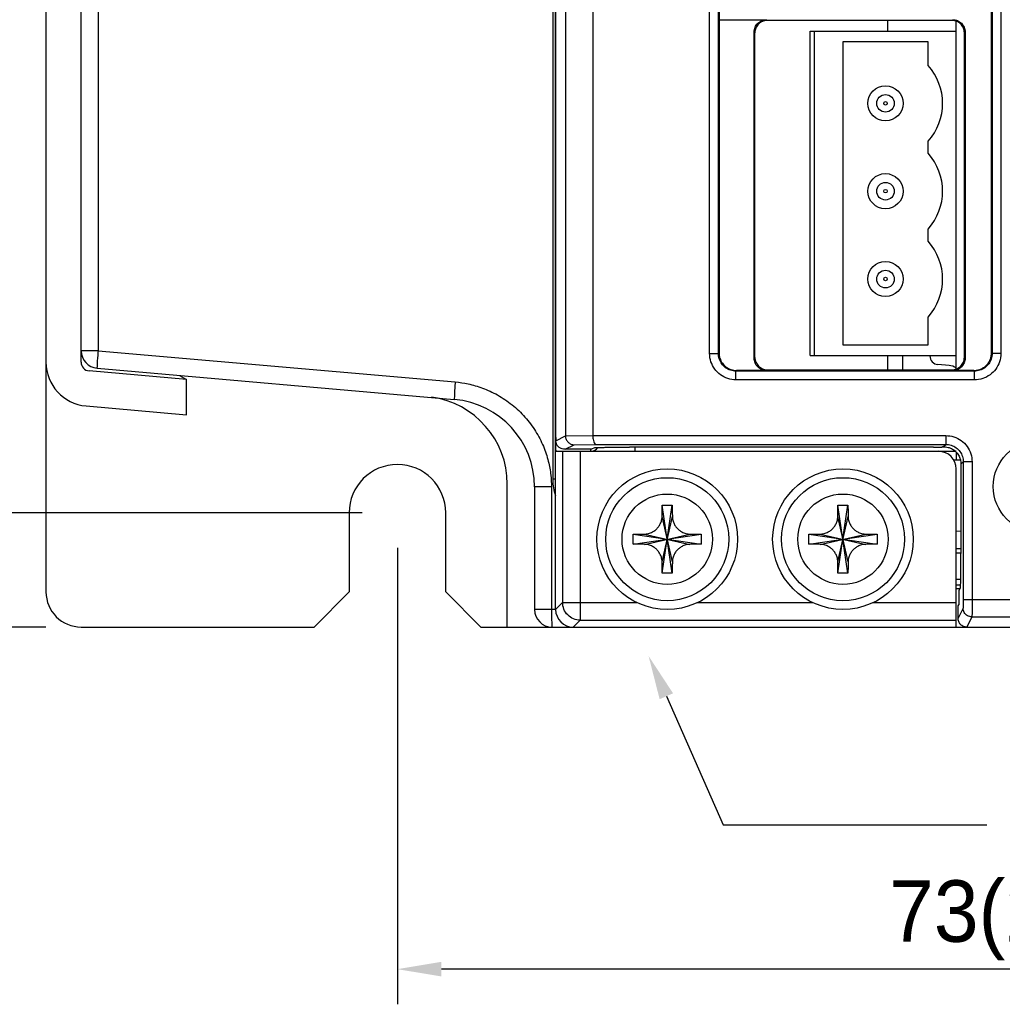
# Model space of a CAD drawing. Extents: x 101 to 1769, y -117 to 553.
# Tile 29 of 60: x 713 to 769, y 216 to 272. Entities that reach past the tile are written whole.
import ezdxf

# ---------------------------------------------------------------- set-up
doc = ezdxf.new("R2010")
doc.units = 0
doc.header["$LTSCALE"] = 23.1
doc.header["$MEASUREMENT"] = 0
doc.linetypes.add('CENTER', pattern=[0.6, 0.375, -0.075, 0.075, -0.075])
doc.layers.get('0').update_dxf_attribs({"linetype": 'CONTINUOUS'})
doc.layers.get('Defpoints').update_dxf_attribs({"linetype": 'CONTINUOUS'})
doc.layers.add('DEFAULT_1', color=7, linetype='CENTER')
doc.dimstyles.get("Standard").update_dxf_attribs({"dimtxt": 3, "dimasz": 2.5, "dimexe": 2, "dimexo": 2, "dimgap": 0.5, "dimtad": 1, "dimdec": 1, "dimzin": 0, "dimdsep": 46, "dimtxsty": 'Standard', "dimcen": 3, "dimadec": 0, "dimazin": 0, "dimtfac": 1, "dimtdec": 1, "dimtofl": 0, "dimtmove": 1, "dimatfit": 3, "dimfxl": 0, "dimtolj": 1, "dimtzin": 0, "dimarcsym": 0})

# ---------------------------------------------------------------- blocks, each defined once
blk = doc.blocks.new('*D25')
at = {"color": 0, "lineweight": -2}
for p, q in [((734.582, 242.065), (734.582, 216.099)), ((807.583, 236.563), (807.583, 216.099)), ((805.083, 218.099), (737.082, 218.099))]:
    blk.add_line(p, q, dxfattribs=at)
at = {"color": 0}
for points in [[(737.082, 218.516), (737.082, 217.683), (734.582, 218.099)], [(805.083, 218.516), (805.083, 217.683), (807.583, 218.099)]]:
    blk.add_solid(points, dxfattribs=at)
at = {"layer": 'Defpoints', "color": 0}
for p in [(734.582, 244.065), (807.583, 238.563), (734.582, 218.099)]:
    blk.add_point(p, dxfattribs=at)
at = {"color": 0, "insert": (771.083, 220.878), "char_height": 3.5, "attachment_point": 5}
blk.add_mtext('\\A1;{\\f新細明體|b0|i0|c136|p54;73(2.87)}', dxfattribs=at)
blk = doc.blocks.new('*D26')
at = {"color": 0, "lineweight": -2}
for p, q in [((714.582, 399.564), (683.328, 399.564)), ((685.328, 397.064), (685.328, 240.066)), ((714.582, 237.566), (683.328, 237.566))]:
    blk.add_line(p, q, dxfattribs=at)
at = {"color": 0}
for points in [[(684.911, 397.064), (685.744, 397.064), (685.328, 399.564)], [(684.911, 240.066), (685.744, 240.066), (685.328, 237.566)]]:
    blk.add_solid(points, dxfattribs=at)
at = {"layer": 'Defpoints', "color": 0}
for p in [(716.582, 399.564), (685.328, 237.566), (716.582, 237.566)]:
    blk.add_point(p, dxfattribs=at)
at = {"color": 0, "insert": (682.526, 318.565), "char_height": 3.5, "attachment_point": 5, "rotation": 90}
blk.add_mtext('\\A1;{\\f新細明體|b0|i0|c136|p54;162(6.38)}', dxfattribs=at)
blk = doc.blocks.new('*D27')
at = {"color": 0, "lineweight": -2}
for p, q in [((722.582, 393.065), (697.853, 393.065)), ((699.853, 246.565), (699.853, 390.565)), ((732.582, 244.065), (697.853, 244.065))]:
    blk.add_line(p, q, dxfattribs=at)
at = {"color": 0}
for points in [[(699.436, 390.565), (700.269, 390.565), (699.853, 393.065)], [(699.436, 246.565), (700.269, 246.565), (699.853, 244.065)]]:
    blk.add_solid(points, dxfattribs=at)
at = {"layer": 'Defpoints', "color": 0}
for p in [(699.853, 393.065), (724.582, 393.065), (734.582, 244.065)]:
    blk.add_point(p, dxfattribs=at)
at = {"color": 0, "insert": (697.041, 318.565), "char_height": 3.5, "attachment_point": 5, "rotation": 90}
blk.add_mtext('\\A1;{\\f新細明體|b0|i0|c136|p54;149(5.87)}', dxfattribs=at)

msp = doc.modelspace()

# ---------------------------------------------------------------- linework, layer by layer
at = {"color": 7, "linetype": 'Continuous'}
for p, q in [((743.582, 238.564), (743.582, 398.565)), ((743.583, 398.564), (743.583, 248.681)), ((744.142, 397.963), (744.142, 248.437)), ((714.582, 397.564), (714.582, 239.566)), ((745.694, 396.411), (745.694, 248.463)), ((743.417, 388.633), (743.417, 245.996)), ((716.582, 252.635), (716.582, 382.635)), ((717.547, 381.81), (717.547, 253.29)), ((752.347, 253.129), (752.347, 340.761)), ((752.846, 253.129), (752.846, 340.761)), ((752.882, 340.725), (752.882, 253.164)), ((768.382, 253.164), (768.382, 340.725)), ((768.418, 340.761), (768.418, 253.129)), ((768.917, 340.761), (768.917, 253.129)), ((752.882, 272.125), (755.582, 272.125)), ((755.623, 272.083), (755.582, 272.125)), ((766.141, 272.083), (755.623, 272.083)), ((762.482, 271.465), (762.482, 272.083)), ((766.141, 272.083), (766.182, 272.125)), ((766.382, 252.252), (766.382, 272.038)), ((754.924, 271.383), (754.882, 271.425)), ((754.882, 252.864), (754.882, 271.425)), ((754.924, 252.906), (754.924, 271.383)), ((758.062, 271.465), (766.382, 271.465)), ((758.062, 253.025), (758.062, 271.465)), ((758.322, 253.025), (758.322, 271.465)), ((766.84, 271.383), (766.882, 271.425)), ((766.84, 252.906), (766.84, 271.383)), ((766.882, 271.425), (766.882, 252.864)), ((764.782, 270.865), (759.922, 270.865)), ((759.922, 270.865), (759.922, 253.625)), ((764.782, 269.523), (764.782, 270.865)), ((764.782, 264.523), (764.782, 265.207)), ((764.782, 259.523), (764.782, 260.207)), ((764.782, 253.625), (764.782, 255.207)), ((717.547, 253.29), (716.582, 253.29)), ((717.547, 253.29), (737.87, 251.512)), ((759.922, 253.625), (764.782, 253.625)), ((752.347, 253.129), (752.846, 253.129)), ((752.846, 253.129), (752.882, 253.164)), ((754.882, 252.864), (754.924, 252.906)), ((758.062, 253.025), (766.382, 253.025)), ((762.482, 252.207), (762.482, 253.025)), ((762.482, 253.015), (766.382, 253.015)), ((763.312, 253.015), (763.312, 252.207)), ((766.882, 252.864), (766.84, 252.906)), ((768.418, 253.129), (768.382, 253.164)), ((768.917, 253.129), (768.418, 253.129)), ((722.582, 251.652), (717.038, 252.137)), ((717.495, 252.294), (737.818, 250.516)), ((753.846, 252.129), (753.882, 252.165)), ((767.418, 252.129), (753.846, 252.129)), ((753.846, 251.63), (753.846, 252.129)), ((755.582, 252.165), (753.882, 252.165)), ((755.582, 252.165), (755.623, 252.207)), ((755.623, 252.207), (766.141, 252.207)), ((765.969, 252.445), (765.338, 252.5)), ((766.182, 252.165), (766.141, 252.207)), ((767.383, 252.165), (766.182, 252.165)), ((767.418, 252.129), (767.383, 252.165)), ((767.418, 251.63), (767.418, 252.129)), ((722.18, 251.884), (722.582, 251.652)), ((722.582, 249.644), (722.582, 251.652)), ((767.418, 251.63), (753.846, 251.63)), ((716.864, 250.144), (722.582, 249.644)), ((743.588, 248.166), (744.142, 248.443)), ((744.142, 248.437), (745.694, 248.463)), ((745.694, 248.46), (765.78, 248.46)), ((765.78, 248.46), (765.78, 247.96)), ((744.119, 247.681), (744.106, 247.681)), ((745.62, 247.681), (744.106, 247.681)), ((744.119, 247.681), (744.635, 247.939)), ((744.635, 247.939), (745.896, 247.96)), ((745.582, 247.565), (745.582, 247.681)), ((745.62, 247.681), (745.619, 247.681)), ((745.796, 247.77), (745.62, 247.681)), ((745.896, 247.96), (765.78, 247.96)), ((765.088, 247.803), (747.795, 247.803)), ((748.082, 247.803), (748.082, 247.565)), ((765.606, 247.821), (765.587, 247.812)), ((765.644, 247.824), (765.78, 247.96)), ((743.617, 247.565), (766.326, 247.565)), ((743.978, 247.565), (743.978, 238.96)), ((744.977, 247.565), (744.977, 237.961)), ((766.394, 247.063), (766.248, 247.065)), ((766.382, 237.565), (766.382, 246.565)), ((766.618, 247.058), (766.394, 247.063)), ((766.78, 246.961), (766.649, 246.83)), ((766.649, 246.83), (766.649, 242.276)), ((767.28, 246.961), (766.78, 246.961)), ((766.78, 246.961), (766.78, 239.14)), ((767.28, 246.961), (767.28, 239.14)), ((743.417, 245.996), (743.582, 245.996)), ((740.832, 237.565), (740.832, 245.7)), ((743.347, 245.535), (742.382, 245.535)), ((742.382, 245.535), (742.382, 238.565)), ((743.347, 245.535), (743.347, 238.565)), ((750.216, 240.627), (749.648, 244.503)), ((749.648, 240.627), (750.216, 244.503)), ((760.216, 240.627), (759.648, 244.503)), ((759.648, 240.627), (760.216, 244.503)), ((731.832, 244.065), (731.832, 239.565)), ((737.332, 239.565), (737.332, 244.065)), ((750.225, 241.272), (749.639, 243.857)), ((749.639, 241.272), (750.225, 243.857)), ((760.225, 241.272), (759.639, 243.857)), ((759.639, 241.272), (760.225, 243.857)), ((747.994, 242.848), (751.87, 242.281)), ((747.994, 242.281), (751.87, 242.848)), ((748.639, 242.857), (751.225, 242.272)), ((748.639, 242.272), (751.225, 242.857)), ((757.994, 242.281), (761.87, 242.848)), ((757.994, 242.848), (761.87, 242.281)), ((758.639, 242.857), (761.225, 242.272)), ((758.639, 242.272), (761.225, 242.857)), ((766.649, 243.017), (766.382, 243.01)), ((766.656, 242.018), (766.382, 242.011)), ((766.641, 241.771), (766.382, 241.764)), ((766.641, 241.777), (766.631, 241.758)), ((766.616, 240.271), (766.382, 240.265)), ((766.382, 239.965), (766.598, 239.965)), ((766.598, 239.794), (766.518, 239.635)), ((729.833, 237.565), (731.832, 239.565)), ((739.332, 237.565), (737.332, 239.565)), ((766.382, 239.765), (766.582, 239.765)), ((766.518, 239.635), (766.518, 238.835)), ((743.582, 238.564), (743.978, 238.96)), ((743.978, 238.96), (748.204, 238.96)), ((751.66, 238.96), (758.204, 238.96)), ((761.66, 238.96), (766.382, 238.96)), ((766.483, 238.765), (766.518, 238.835)), ((766.483, 238.064), (766.483, 238.765)), ((766.78, 239.14), (805.472, 239.14)), ((743.582, 238.565), (742.382, 238.565)), ((766.772, 238.641), (766.483, 238.064)), ((767.272, 238.141), (766.983, 237.564)), ((767.272, 238.141), (805.068, 238.141)), ((716.582, 237.566), (729.833, 237.565)), ((739.332, 237.565), (755.849, 237.565)), ((744.582, 237.565), (744.977, 237.961)), ((744.977, 237.961), (766.382, 237.961)), ((755.882, 237.565), (806.582, 237.565)), ((766.983, 237.564), (806.584, 237.564))]:
    msp.add_line(p, q, dxfattribs=at)
for centre, radius in [((762.352, 267.365), 1), ((762.352, 267.365), 0.5), ((762.352, 267.365), 0.1), ((762.352, 262.365), 1), ((762.352, 262.365), 0.5), ((762.352, 262.365), 0.1), ((762.352, 257.365), 1), ((762.352, 257.365), 0.5), ((762.352, 257.365), 0.1), ((771.083, 245.565), 2.6), ((749.932, 242.565), 4), ((759.932, 242.565), 4), ((749.932, 242.565), 3.5), ((759.932, 242.565), 3.5), ((749.932, 242.565), 2.571), ((759.932, 242.565), 2.571)]:
    msp.add_circle(centre, radius, dxfattribs=at)
for centre, radius, start, end in [((762.352, 267.365), 3.25, 318.3909, 41.6091), ((762.352, 262.365), 3.25, 318.3909, 41.6091), ((762.352, 257.365), 3.25, 318.3909, 41.6091), ((717.582, 253.29), 1, 180, 265), ((765.382, 252.998), 0.5, 180, 265), ((717.082, 252.635), 2.5, 180, 265), ((717.082, 252.635), 0.5, 180, 265), ((765.882, 251.448), 1, 59.8676, 85), ((735.832, 245.7), 5, 0, 82.1754), ((737.382, 245.535), 5, 0, 85), ((745.582, 248.065), 0.5, 270, 324.7833), ((765.382, 246.565), 1, 0, 90), ((734.582, 244.065), 2.75, 0, 180), ((716.582, 239.566), 2, 180, 269.999), ((743.382, 238.565), 1, 180, 269.999), ((744.582, 238.565), 1, 180, 269.999)]:
    msp.add_arc(centre, radius, start, end, dxfattribs=at)
for points, start_tangent, end_tangent in [([(754.882, 271.425), (754.895, 271.562), (754.935, 271.693), (755, 271.814), (755.087, 271.92), (755.193, 272.007), (755.314, 272.072), (755.445, 272.111), (755.582, 272.125)], (0, 1), (1, 0)), ([(755.623, 272.083), (755.487, 272.069), (755.356, 272.03), (755.235, 271.965), (755.129, 271.878), (755.042, 271.772), (754.977, 271.651), (754.937, 271.52), (754.924, 271.383)], (-1, 0), (0, -1)), ([(766.383, 272.04), (766.277, 272.069), (766.141, 272.083)], (-0.938226, 0.346024), (-1, 0)), ([(766.182, 272.125), (766.319, 272.111), (766.45, 272.072), (766.571, 272.007), (766.677, 271.92), (766.764, 271.814), (766.829, 271.693), (766.869, 271.562), (766.882, 271.425)], (1, 0), (0, -1)), ([(766.84, 271.383), (766.827, 271.52), (766.787, 271.651), (766.722, 271.772), (766.635, 271.878), (766.529, 271.965), (766.408, 272.03), (766.383, 272.04)], (0, 1), (-0.938226, 0.346024)), ([(717.547, 253.29), (717.516, 252.909), (717.496, 252.587), (717.488, 252.371), (717.495, 252.294)], (-0.08705, -0.996204), (0.996195, -0.087156)), ([(753.846, 251.63), (753.379, 251.704), (752.962, 251.918), (752.633, 252.247), (752.421, 252.663), (752.347, 253.129)], (-1, -0.000531), (-0.000075, 1)), ([(753.846, 252.129), (753.534, 252.179), (753.256, 252.321), (753.037, 252.541), (752.896, 252.818), (752.846, 253.129)], (-1, -0.000898), (0.000565, 1)), ([(752.882, 253.164), (752.931, 252.855), (753.073, 252.577), (753.295, 252.355), (753.573, 252.214), (753.882, 252.165)], (0, -1), (1, 0.000609)), ([(755.582, 252.165), (755.445, 252.178), (755.314, 252.218), (755.193, 252.283), (755.087, 252.37), (755, 252.476), (754.935, 252.597), (754.895, 252.728), (754.882, 252.864)], (-1, 0), (0, 1)), ([(754.924, 252.906), (754.937, 252.77), (754.977, 252.639), (755.042, 252.518), (755.129, 252.412), (755.235, 252.325), (755.356, 252.26), (755.487, 252.22), (755.623, 252.207)], (0, -1), (1, 0)), ([(766.882, 252.864), (766.869, 252.728), (766.829, 252.597), (766.764, 252.476), (766.677, 252.37), (766.571, 252.283), (766.45, 252.218), (766.319, 252.178), (766.182, 252.165)], (0, -1), (-1, 0)), ([(766.383, 252.25), (766.408, 252.26), (766.529, 252.325), (766.635, 252.412), (766.722, 252.518), (766.787, 252.639), (766.827, 252.77), (766.84, 252.906)], (0.938226, 0.346024), (0, 1)), ([(767.383, 252.165), (767.578, 252.184), (767.765, 252.241), (767.938, 252.333), (768.089, 252.457), (768.214, 252.609), (768.306, 252.782), (768.363, 252.969), (768.382, 253.164)], (1, 0), (0, 1)), ([(768.917, 253.129), (768.843, 252.662), (768.629, 252.245), (768.3, 251.916), (767.884, 251.704), (767.418, 251.63)], (0.000531, -1), (-1, -0.000075)), ([(768.418, 253.129), (768.368, 252.817), (768.226, 252.539), (768.006, 252.32), (767.729, 252.179), (767.418, 252.129)], (0.000898, -1), (-1, 0.000565)), ([(766.141, 252.207), (766.277, 252.22), (766.383, 252.25)], (1, 0), (0.938226, 0.346024)), ([(737.87, 251.512), (737.839, 251.131), (737.819, 250.809), (737.811, 250.592), (737.818, 250.516)], (-0.08705, -0.996204), (0.996195, -0.087156)), ([(737.87, 251.512), (738.598, 251.403), (739.419, 251.166), (740.275, 250.772), (741.101, 250.216), (741.837, 249.515), (742.439, 248.709), (742.883, 247.849), (743.166, 246.996), (743.309, 246.208), (743.347, 245.535)], (0.996194, -0.087166), (-0.000006, -1)), ([(743.583, 248.37), (743.582, 248.565)], (-0.007302, 0.999973), (0, 1)), ([(743.583, 248.681), (743.584, 248.502), (743.585, 248.328)], (0, -1), (0.013176, -0.999913)), ([(743.585, 248.182), (743.583, 248.37)], (-0.013053, 0.999915), (-0.007302, 0.999973)), ([(743.585, 248.328), (743.588, 248.166)], (0.013176, -0.999913), (0.020995, -0.99978)), ([(744.142, 248.437), (744.184, 248.241), (744.295, 248.08), (744.453, 247.976), (744.635, 247.939)], (0, -1), (0.99997, -0.007769)), ([(745.694, 248.46), (745.712, 248.264), (745.758, 248.103), (745.822, 247.998), (745.896, 247.96)], (0, -1), (0.999069, -0.043151)), ([(765.78, 248.46), (766.247, 248.386), (766.664, 248.172), (766.993, 247.843), (767.206, 247.427), (767.28, 246.961)], (1, 0.000529), (0.000077, -1)), ([(743.604, 247.641), (743.598, 247.733), (743.592, 247.858), (743.588, 248.009), (743.585, 248.182)], (0.087293, 0.996183), (-0.013053, 0.999915)), ([(743.782, 247.789), (743.65, 247.94), (743.588, 248.166)], (-0.794382, 0.607418), (-0.020995, 0.99978)), ([(743.617, 247.565), (743.604, 247.641)], (-1, 0), (0.087293, 0.996183)), ([(744.106, 247.681), (743.945, 247.705), (743.782, 247.789)], (-1, -0.000342), (-0.794382, 0.607418)), ([(745.796, 247.77), (745.846, 247.776), (745.968, 247.783), (746.157, 247.788), (746.406, 247.793), (746.706, 247.798), (747.046, 247.801), (747.414, 247.803), (747.795, 247.803)], (0.894482, 0.447105), (1, 0)), ([(765.088, 247.803), (765.275, 247.804), (765.435, 247.806), (765.544, 247.808), (765.587, 247.812)], (1, 0), (0.894482, 0.447105)), ([(765.606, 247.821), (765.624, 247.823), (765.644, 247.824)], (0.894482, 0.447105), (0.999114, 0.042075)), ([(765.644, 247.824), (765.757, 247.821)], (0.999114, 0.042075), (0.995696, -0.092676)), ([(765.757, 247.821), (765.919, 247.791), (766.106, 247.719)], (0.995696, -0.092676), (0.889708, -0.45653)), ([(765.78, 247.96), (766.092, 247.911), (766.37, 247.768), (766.589, 247.549), (766.731, 247.271), (766.78, 246.961)], (1, 0.000444), (-0.000109, -1)), ([(766.106, 247.719), (766.329, 247.563), (766.502, 247.351), (766.612, 247.101), (766.649, 246.83)], (0.889708, -0.45653), (0, -1)), ([(766.241, 247.621), (766.258, 247.659)], (0.2584, 0.966038), (0.485779, 0.874082)), ([(766.297, 247.57), (766.241, 247.596), (766.241, 247.621)], (-0.988136, 0.153579), (0.2584, 0.966038)), ([(766.382, 247.565), (766.297, 247.57)], (-1, 0), (-0.988136, 0.153579)), ([(766.397, 247.315), (766.389, 247.487)], (-0.113006, 0.993594), (0.140914, 0.990022)), ([(766.399, 247.065), (766.397, 247.315)], (-0.000082, 1), (-0.113006, 0.993594)), ([(743.417, 245.996), (743.444, 245.595), (743.535, 245.163), (743.575, 245.036)], (-0.000006, -1), (0.320223, -0.947342)), ([(749.639, 243.857), (749.641, 244.015), (749.643, 244.179), (749.646, 244.344), (749.648, 244.503)], (0.011089, 0.999939), (0.017198, 0.999852)), ([(749.648, 244.503), (749.837, 244.505), (750.027, 244.505), (750.216, 244.503)], (0.999881, 0.015425), (0.999881, -0.015425)), ([(750.216, 244.503), (750.218, 244.344), (750.221, 244.18), (750.223, 244.016), (750.225, 243.857)], (0.017198, -0.999852), (0.011089, -0.999939)), ([(759.639, 243.857), (759.641, 244.015), (759.643, 244.179), (759.646, 244.344), (759.648, 244.503)], (0.011089, 0.999939), (0.017198, 0.999852)), ([(759.648, 244.503), (759.837, 244.505), (760.027, 244.505), (760.216, 244.503)], (0.999881, 0.015425), (0.999881, -0.015425)), ([(760.216, 244.503), (760.218, 244.344), (760.221, 244.18), (760.223, 244.016), (760.225, 243.857)], (0.017198, -0.999852), (0.011089, -0.999939)), ([(748.639, 242.857), (748.753, 242.866), (748.87, 242.889), (748.984, 242.926), (749.089, 242.975), (749.178, 243.028), (749.258, 243.087), (749.333, 243.154), (749.401, 243.229), (749.462, 243.309), (749.515, 243.395), (749.56, 243.487), (749.598, 243.593), (749.627, 243.716), (749.639, 243.857)], (0.999939, 0.011089), (0.011089, 0.999939)), ([(750.225, 243.857), (750.237, 243.715), (750.266, 243.592), (750.304, 243.488), (750.348, 243.396), (750.401, 243.31), (750.462, 243.23), (750.531, 243.155), (750.606, 243.087), (750.684, 243.029), (750.772, 242.976), (750.877, 242.927), (750.993, 242.889), (751.111, 242.866), (751.225, 242.857)], (0.011089, -0.999939), (0.999939, -0.011089)), ([(758.639, 242.857), (758.753, 242.866), (758.87, 242.889), (758.984, 242.926), (759.089, 242.975), (759.178, 243.028), (759.258, 243.087), (759.333, 243.154), (759.401, 243.229), (759.462, 243.309), (759.515, 243.395), (759.56, 243.487), (759.598, 243.593), (759.627, 243.716), (759.639, 243.857)], (0.999939, 0.011089), (0.011089, 0.999939)), ([(760.225, 243.857), (760.237, 243.715), (760.266, 243.592), (760.304, 243.488), (760.348, 243.396), (760.401, 243.31), (760.462, 243.23), (760.531, 243.155), (760.606, 243.087), (760.684, 243.029), (760.772, 242.976), (760.877, 242.927), (760.993, 242.889), (761.111, 242.866), (761.225, 242.857)], (0.011089, -0.999939), (0.999939, -0.011089)), ([(747.992, 242.565), (747.992, 242.659), (747.993, 242.754), (747.994, 242.848)], (0, 1), (0.015425, 0.999881)), ([(747.994, 242.848), (748.152, 242.851), (748.317, 242.853), (748.481, 242.856), (748.639, 242.857)], (0.999852, 0.017198), (0.999939, 0.011089)), ([(751.225, 242.857), (751.382, 242.856), (751.547, 242.853), (751.712, 242.851), (751.87, 242.848)], (0.999939, -0.011089), (0.999852, -0.017198)), ([(751.87, 242.848), (751.871, 242.754), (751.872, 242.659), (751.872, 242.565)], (0.015425, -0.999881), (0, -1)), ([(757.992, 242.565), (757.992, 242.659), (757.993, 242.754), (757.994, 242.848)], (0, 1), (0.015425, 0.999881)), ([(757.994, 242.848), (758.152, 242.851), (758.317, 242.853), (758.481, 242.856), (758.639, 242.857)], (0.999852, 0.017198), (0.999939, 0.011089)), ([(761.225, 242.857), (761.382, 242.856), (761.547, 242.853), (761.712, 242.851), (761.87, 242.848)], (0.999939, -0.011089), (0.999852, -0.017198)), ([(761.87, 242.848), (761.871, 242.754), (761.872, 242.659), (761.872, 242.565)], (0.015425, -0.999881), (0, -1)), ([(747.994, 242.281), (747.993, 242.376), (747.992, 242.47), (747.992, 242.565)], (-0.015425, 0.999881), (0, 1)), ([(748.639, 242.272), (748.482, 242.274), (748.317, 242.276), (748.152, 242.279), (747.994, 242.281)], (-0.999939, 0.011089), (-0.999852, 0.017198)), ([(749.639, 241.272), (749.627, 241.414), (749.598, 241.538), (749.56, 241.642), (749.516, 241.734), (749.463, 241.819), (749.402, 241.9), (749.333, 241.975), (749.258, 242.042), (749.18, 242.1), (749.092, 242.153), (748.987, 242.202), (748.871, 242.24), (748.753, 242.264), (748.639, 242.272)], (-0.011089, 0.999939), (-0.999939, 0.011089)), ([(751.225, 242.272), (751.111, 242.264), (750.994, 242.241), (750.88, 242.203), (750.775, 242.155), (750.686, 242.101), (750.606, 242.043), (750.531, 241.975), (750.463, 241.901), (750.402, 241.82), (750.349, 241.735), (750.304, 241.642), (750.266, 241.537), (750.237, 241.414), (750.225, 241.272)], (-0.999939, -0.011089), (-0.011089, -0.999939)), ([(751.87, 242.281), (751.712, 242.279), (751.547, 242.276), (751.383, 242.274), (751.225, 242.272)], (-0.999852, -0.017198), (-0.999939, -0.011089)), ([(751.872, 242.565), (751.872, 242.47), (751.871, 242.376), (751.87, 242.281)], (0, -1), (-0.015425, -0.999881)), ([(757.994, 242.281), (757.993, 242.376), (757.992, 242.47), (757.992, 242.565)], (-0.015425, 0.999881), (0, 1)), ([(758.639, 242.272), (758.482, 242.274), (758.317, 242.276), (758.152, 242.279), (757.994, 242.281)], (-0.999939, 0.011089), (-0.999852, 0.017198)), ([(759.639, 241.272), (759.627, 241.414), (759.598, 241.538), (759.56, 241.642), (759.516, 241.734), (759.463, 241.819), (759.402, 241.9), (759.333, 241.975), (759.258, 242.042), (759.18, 242.1), (759.092, 242.153), (758.987, 242.202), (758.871, 242.24), (758.753, 242.264), (758.639, 242.272)], (-0.011089, 0.999939), (-0.999939, 0.011089)), ([(761.225, 242.272), (761.111, 242.264), (760.994, 242.241), (760.88, 242.203), (760.775, 242.155), (760.686, 242.101), (760.606, 242.043), (760.531, 241.975), (760.463, 241.901), (760.402, 241.82), (760.349, 241.735), (760.304, 241.642), (760.266, 241.537), (760.237, 241.414), (760.225, 241.272)], (-0.999939, -0.011089), (-0.011089, -0.999939)), ([(761.87, 242.281), (761.712, 242.279), (761.547, 242.276), (761.383, 242.274), (761.225, 242.272)], (-0.999852, -0.017198), (-0.999939, -0.011089)), ([(761.872, 242.565), (761.872, 242.47), (761.871, 242.376), (761.87, 242.281)], (0, -1), (-0.015425, -0.999881)), ([(766.649, 242.276), (766.648, 242.089), (766.647, 241.929), (766.644, 241.82), (766.641, 241.777)], (0, -1), (-0.447105, -0.894482)), ([(766.631, 241.758), (766.628, 241.716), (766.625, 241.609), (766.624, 241.452), (766.623, 241.267)], (-0.447105, -0.894482), (-0.0003, -1)), ([(749.648, 240.627), (749.646, 240.785), (749.643, 240.949), (749.641, 241.114), (749.639, 241.272)], (-0.017198, 0.999852), (-0.011089, 0.999939)), ([(750.225, 241.272), (750.223, 241.115), (750.221, 240.95), (750.218, 240.785), (750.216, 240.627)], (-0.011089, -0.999939), (-0.017198, -0.999852)), ([(759.648, 240.627), (759.646, 240.785), (759.643, 240.949), (759.641, 241.114), (759.639, 241.272)], (-0.017198, 0.999852), (-0.011089, 0.999939)), ([(760.225, 241.272), (760.223, 241.115), (760.221, 240.95), (760.218, 240.785), (760.216, 240.627)], (-0.011089, -0.999939), (-0.017198, -0.999852)), ([(766.623, 241.267), (766.622, 240.985), (766.621, 240.713), (766.618, 240.462), (766.615, 240.242), (766.612, 240.059), (766.607, 239.92), (766.603, 239.83), (766.598, 239.794)], (-0.0003, -1), (-0.447105, -0.894482)), ([(750.216, 240.627), (750.027, 240.625), (749.837, 240.625), (749.648, 240.627)], (-0.999881, -0.015425), (-0.999881, 0.015425)), ([(760.216, 240.627), (760.027, 240.625), (759.837, 240.625), (759.648, 240.627)], (-0.999881, -0.015425), (-0.999881, 0.015425)), ([(744.977, 237.961), (744.595, 238.037), (744.271, 238.254), (744.054, 238.578), (743.978, 238.96)], (-0.999999, 0.001218), (-0.001218, 0.999999)), ([(766.78, 239.14), (766.78, 239.064), (766.78, 238.984), (766.779, 238.903), (766.778, 238.827), (766.777, 238.761), (766.776, 238.708), (766.774, 238.671), (766.772, 238.641)], (-0.000001, -1), (-0.447241, -0.894413)), ([(767.28, 239.14), (767.28, 238.988), (767.28, 238.827), (767.279, 238.666), (767.278, 238.514), (767.277, 238.381), (767.276, 238.276), (767.274, 238.201), (767.273, 238.158), (767.272, 238.141)], (-0.000001, -1), (-0.24241, -0.970174)), ([(743.35, 238.182), (743.357, 237.858), (743.369, 237.641), (743.382, 237.565)], (-0.0069, -0.999976), (1, -0.000017)), ([(743.347, 238.565), (743.35, 238.182)], (-0.000017, -1), (-0.0069, -0.999976)), ([(767.272, 238.141), (767.022, 238.208), (766.839, 238.391), (766.772, 238.641)], (-1, 0.000609), (-0.000609, 1)), ([(755.849, 237.565), (755.882, 237.565)], (0.999999, 0.001164), (1, 0)), ([(766.49, 237.982), (766.483, 238.064)], (-0.162716, 0.986673), (0, 1)), ([(766.521, 237.872), (766.49, 237.982)], (-0.3826, 0.923914), (-0.162716, 0.986673)), ([(766.618, 237.722), (766.521, 237.872)], (-0.682867, 0.730543), (-0.3826, 0.923914)), ([(766.983, 237.564), (766.791, 237.602), (766.63, 237.71), (766.618, 237.722)], (-1, 0), (-0.682867, 0.730543))]:
    msp.add_spline(points, degree=3, dxfattribs=dict(at, start_tangent=start_tangent, end_tangent=end_tangent))
at = {"layer": 'DEFAULT_1', "linetype": 'Continuous'}
for p, q in [((749.883, 233.628), (753.111, 226.317)), ((753.111, 226.317), (768.125, 226.317))]:
    msp.add_line(p, q, dxfattribs=at)
msp.add_solid([(749.501, 233.46), (748.873, 235.915), (750.264, 233.796)], dxfattribs=at)

# ---------------------------------------------------------------- dimensions: what is measured, and where the dimension line sits
for base, p1, p2, text, picture, middle in [((685.328, 237.566), (716.582, 399.564), (716.582, 237.566), '{\\f新細明體|b0|i0|c136|p54;162(6.38)}', '*D26', (682.526, 318.565)), ((699.853, 393.065), (734.582, 244.065), (724.582, 393.065), '{\\f新細明體|b0|i0|c136|p54;149(5.87)}', '*D27', (697.041, 318.565))]:
    dim = msp.add_linear_dim(base=base, p1=p1, p2=p2, angle=90, text=text, dimstyle='Standard', override={"dimtxt": 3.5, "dimasz": 2.5, "dimexe": 2, "dimexo": 2, "dimgap": 0.5, "dimdec": 0, "dimlfac": 2, "dimzin": 0, "dimcen": 3, "dimtol": 0, "dimtdec": 0, "dimtzin": 0})
    dim.commit()
    dim.dimension.update_dxf_attribs({"geometry": picture, "text_midpoint": middle})
dim = msp.add_linear_dim(base=(734.582, 218.099), p1=(807.583, 238.563), p2=(734.582, 244.065), text='{\\f新細明體|b0|i0|c136|p54;73(2.87)}', dimstyle='Standard', override={"dimtxt": 3.5, "dimasz": 2.5, "dimexe": 2, "dimexo": 2, "dimgap": 0.5, "dimdec": 0, "dimlfac": 2, "dimzin": 0, "dimcen": 3, "dimtol": 0, "dimtdec": 0, "dimtzin": 0})
dim.commit()
dim.dimension.update_dxf_attribs({"geometry": '*D25', "text_midpoint": (771.083, 220.878)})

doc.saveas('drawing.dxf')
